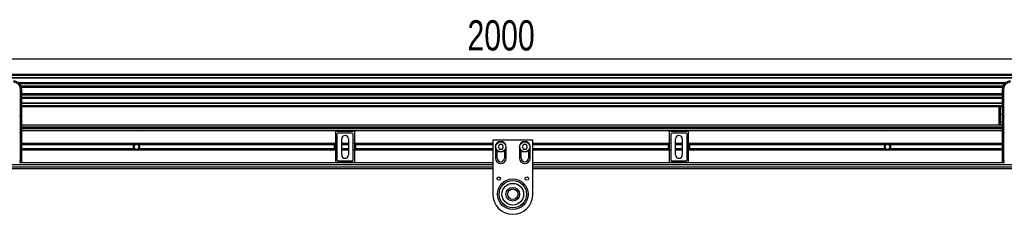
# Model space of a CAD drawing. Header units: millimetres. Extents: x 0 to 420, y 0 to 297.
# Tile 12 of 20: x 89 to 187, y 216 to 235. Entities that reach past the tile are written whole.
import ezdxf

# ---------------------------------------------------------------- set-up
doc = ezdxf.new("R2010")
doc.units = ezdxf.units.MM
doc.layers.add('QUOTE', color=174, linetype='Continuous')
doc.styles.add('SLDTEXTSTYLE3', font='TXT', dxfattribs={"width": 0.75})
doc.dimstyles.new('SLDDIMSTYLE0', dxfattribs={"dimtxt": 3, "dimasz": 3, "dimexe": 0, "dimexo": 0.0625, "dimgap": 0.75, "dimtad": 1, "dimlfac": 12.544143, "dimrnd": 1e-09, "dimzin": 12, "dimdsep": 46, "dimtxsty": 'SLDTEXTSTYLE3', "dimsah": 1, "dimcen": 0.09, "dimadec": 0, "dimazin": 3, "dimtfac": 1, "dimtdec": 3, "dimtofl": 0, "dimtmove": 0, "dimatfit": 3, "dimfxl": 0, "dimfrac": 2, "dimtolj": 1, "dimtzin": 12, "dimarcsym": 0})

# ---------------------------------------------------------------- blocks, each defined once
blk = doc.blocks.new('_D')
at = {"layer": 'QUOTE'}
for p, q in [((57.97, 224.461), (57.97, 233.171)), ((217.407, 224.461), (217.407, 233.171)), ((217.407, 231.171), (57.97, 231.171))]:
    blk.add_line(p, q, dxfattribs=at)
for points in [[(57.97, 231.171), (60.97, 230.671), (60.97, 231.671)], [(217.407, 231.171), (214.407, 231.671), (214.407, 230.671)]]:
    blk.add_solid(points, dxfattribs=at)
at = {"layer": 'QUOTE', "insert": (133.255, 235.038), "char_height": 3, "attachment_point": 1, "style": 'SLDTEXTSTYLE3'}
blk.add_mtext('2000', dxfattribs=at)

msp = doc.modelspace()

# ---------------------------------------------------------------- linework, layer by layer
at = {"color": 7, "linetype": 'Continuous', "lineweight": 25}
for p, q in [((217.40662, 229.63549), (57.96966, 229.63549)), ((217.40662, 229.55578), (57.96966, 229.55578)), ((217.40662, 229.31662), (57.96966, 229.31662)), ((217.40662, 229.27596), (57.96966, 229.27596)), ((186.75491, 228.80641), (88.62137, 228.80641)), ((186.66314, 228.71392), (88.71314, 228.71392)), ((186.52482, 228.47567), (88.85146, 228.47567)), ((186.49363, 228.36797), (88.88266, 228.36797)), ((88.78085, 225.51117), (88.78085, 228.20056)), ((88.90043, 228.20056), (88.78085, 228.20056)), ((88.90043, 228.20056), (88.90043, 227.49708)), ((186.47585, 227.71428), (88.90043, 227.71428)), ((186.47585, 227.60658), (88.90043, 227.60658)), ((88.90043, 227.49708), (88.90043, 226.9908)), ((186.47585, 227.36833), (88.90043, 227.36833)), ((186.47585, 227.27584), (88.90043, 227.27584)), ((186.47585, 227.49708), (186.47585, 228.20056)), ((186.47585, 228.20056), (186.59543, 228.20056)), ((186.47585, 226.9908), (186.47585, 227.49708)), ((186.59543, 228.20056), (186.59543, 225.51117)), ((88.90043, 226.9908), (88.90043, 225.51117)), ((186.47585, 226.80629), (88.90043, 226.80629)), ((186.47585, 226.76563), (88.90043, 226.76563)), ((186.47585, 226.52647), (88.90043, 226.52647)), ((186.47585, 226.44676), (88.90043, 226.44676)), ((186.1427, 225.7254), (186.1427, 226.44676)), ((186.26228, 226.44676), (186.26228, 225.7254)), ((186.47585, 225.51117), (186.47585, 226.9908)), ((88.70114, 225.51117), (88.78085, 225.51117)), ((88.78085, 223.82665), (88.78085, 225.51117)), ((88.90043, 225.51117), (88.78085, 225.51117)), ((88.90043, 225.51117), (88.90043, 223.87718)), ((186.26228, 225.7254), (186.1427, 225.7254)), ((186.1427, 224.84382), (186.1427, 225.7254)), ((186.26228, 225.7254), (186.26228, 224.94178)), ((186.26228, 225.7254), (186.47585, 225.7254)), ((186.47585, 223.87718), (186.47585, 225.51117)), ((186.59543, 225.51117), (186.47585, 225.51117)), ((186.59543, 225.51117), (186.67515, 225.51117)), ((186.59543, 225.51117), (186.59543, 223.82665)), ((186.47585, 224.61323), (88.90043, 224.61323)), ((88.90043, 224.45379), (186.47585, 224.45379)), ((88.90043, 224.33422), (186.47585, 224.33422)), ((100.53047, 224.33422), (100.61905, 224.2545)), ((101.01764, 224.2545), (101.10622, 224.33422)), ((137.40027, 224.33422), (137.48884, 224.2545)), ((137.88744, 224.2545), (137.97601, 224.33422)), ((174.27006, 224.33422), (174.35864, 224.2545)), ((174.75723, 224.2545), (174.84581, 224.33422)), ((186.1427, 224.61323), (186.1427, 224.84382)), ((186.1427, 224.2545), (186.1427, 224.33422)), ((186.26228, 224.94178), (186.26228, 224.61323)), ((186.47585, 224.94178), (186.26228, 224.94178)), ((186.26228, 224.33422), (186.26228, 224.2545)), ((88.78085, 223.82665), (88.70114, 223.82665)), ((88.78085, 221.0966), (88.78085, 223.82665)), ((186.47585, 224.2545), (88.90043, 224.2545)), ((186.47585, 224.0552), (88.90043, 224.0552)), ((88.90043, 223.87718), (88.90043, 221.14714)), ((120.1242, 223.94569), (120.1242, 220.97597)), ((121.99619, 223.98555), (120.16406, 223.98555)), ((120.26076, 223.71227), (120.25902, 223.71401)), ((120.25902, 223.71401), (120.25902, 221.20765)), ((120.26076, 223.71227), (120.26076, 221.20939)), ((120.3786, 223.83358), (120.38034, 223.83184)), ((121.78165, 223.83358), (120.3786, 223.83358)), ((121.77991, 223.83184), (120.38034, 223.83184)), ((121.77991, 223.83184), (121.78165, 223.83358)), ((121.90123, 223.71401), (121.89949, 223.71227)), ((121.89949, 221.20939), (121.89949, 223.71227)), ((121.90123, 221.20765), (121.90123, 223.71401)), ((122.03605, 220.97597), (122.03605, 223.94569)), ((153.34023, 223.94569), (153.34023, 220.97597)), ((155.21222, 223.98555), (153.38009, 223.98555)), ((153.4768, 223.71227), (153.47506, 223.71401)), ((153.47506, 223.71401), (153.47506, 221.20765)), ((153.4768, 223.71227), (153.4768, 221.20939)), ((153.59463, 223.83358), (153.59637, 223.83184)), ((154.99768, 223.83358), (153.59463, 223.83358)), ((154.99595, 223.83184), (153.59637, 223.83184)), ((154.99595, 223.83184), (154.99768, 223.83358)), ((155.11726, 223.71401), (155.11552, 223.71227)), ((155.11552, 221.20939), (155.11552, 223.71227)), ((155.11726, 221.20765), (155.11726, 223.71401)), ((155.25208, 220.97597), (155.25208, 223.94569)), ((186.47585, 221.14714), (186.47585, 223.87718)), ((186.67515, 223.82665), (186.59543, 223.82665)), ((186.59543, 223.82665), (186.59543, 221.0966)), ((120.25902, 222.79166), (88.90043, 222.79166)), ((100.14797, 222.70525), (88.90043, 222.70525)), ((100.09671, 222.65948), (88.90043, 222.65948)), ((100.18203, 222.69999), (100.04395, 222.46083)), ((100.04395, 222.46083), (100.18203, 222.22168)), ((100.45818, 222.69999), (100.18203, 222.69999)), ((100.59626, 222.46083), (100.45818, 222.69999)), ((100.45818, 222.22168), (100.59626, 222.46083)), ((120.04449, 222.70525), (100.49223, 222.70525)), ((120.04449, 222.65948), (100.5435, 222.65948)), ((120.04449, 222.13), (120.04449, 222.79166)), ((120.74132, 221.66365), (120.74132, 223.25802)), ((121.41893, 222.79166), (120.74132, 222.79166)), ((121.41893, 222.70525), (120.74132, 222.70525)), ((121.41893, 222.65948), (120.74132, 222.65948)), ((121.41893, 223.25802), (121.41893, 221.66365)), ((135.7749, 222.79166), (121.90123, 222.79166)), ((122.11576, 222.79166), (122.11576, 222.13)), ((135.7749, 222.70525), (122.11576, 222.70525)), ((135.7749, 222.65948), (122.11576, 222.65948)), ((135.7749, 223.13844), (135.7749, 217.75744)), ((139.76082, 223.13844), (135.7749, 223.13844)), ((136.03398, 222.46083), (136.03398, 221.34477)), ((136.43401, 222.69999), (136.29593, 222.46083)), ((136.29593, 222.46083), (136.43401, 222.22168)), ((136.71016, 222.69999), (136.43401, 222.69999)), ((136.84824, 222.46083), (136.71016, 222.69999)), ((136.71016, 222.22168), (136.84824, 222.46083)), ((137.11018, 221.34477), (137.11018, 222.46083)), ((138.42554, 222.46083), (138.42554, 221.34477)), ((138.82556, 222.69999), (138.68748, 222.46083)), ((138.68748, 222.46083), (138.82556, 222.22168)), ((139.10171, 222.69999), (138.82556, 222.69999)), ((139.23979, 222.46083), (139.10171, 222.69999)), ((139.10171, 222.22168), (139.23979, 222.46083)), ((139.50174, 221.34477), (139.50174, 222.46083)), ((139.76082, 217.75744), (139.76082, 223.13844)), ((153.47506, 222.79166), (139.76082, 222.79166)), ((153.26052, 222.70525), (139.76082, 222.70525)), ((153.26052, 222.65948), (139.76082, 222.65948)), ((153.26052, 222.13), (153.26052, 222.79166)), ((153.95735, 221.66365), (153.95735, 223.25802)), ((154.63496, 222.79166), (153.95735, 222.79166)), ((154.63496, 222.70525), (153.95735, 222.70525)), ((154.63496, 222.65948), (153.95735, 222.65948)), ((154.63496, 223.25802), (154.63496, 221.66365)), ((186.47585, 222.79166), (155.11726, 222.79166)), ((155.3318, 222.79166), (155.3318, 222.13)), ((174.88405, 222.70525), (155.3318, 222.70525)), ((174.83278, 222.65948), (155.3318, 222.65948)), ((174.9181, 222.69999), (174.78002, 222.46083)), ((174.78002, 222.46083), (174.9181, 222.22168)), ((175.19425, 222.69999), (174.9181, 222.69999)), ((175.33233, 222.46083), (175.19425, 222.69999)), ((175.19425, 222.22168), (175.33233, 222.46083)), ((186.47585, 222.70525), (175.22831, 222.70525)), ((186.47585, 222.65948), (175.27957, 222.65948)), ((100.09671, 222.26218), (88.90043, 222.26218)), ((100.14797, 222.21642), (88.90043, 222.21642)), ((120.25902, 222.13), (88.90043, 222.13)), ((100.18203, 222.22168), (100.45818, 222.22168)), ((120.04449, 222.21642), (100.49223, 222.21642)), ((120.04449, 222.26218), (100.5435, 222.26218)), ((121.41893, 222.26218), (120.74132, 222.26218)), ((121.41893, 222.21642), (120.74132, 222.21642)), ((121.41893, 222.13), (120.74132, 222.13)), ((135.7749, 222.13), (121.90123, 222.13)), ((135.7749, 222.26218), (122.11576, 222.26218)), ((135.7749, 222.21642), (122.11576, 222.21642)), ((136.21335, 221.34477), (136.21335, 222.08692)), ((136.43401, 222.22168), (136.71016, 222.22168)), ((136.93082, 222.08692), (136.93082, 221.34477)), ((138.6049, 221.34477), (138.6049, 222.08692)), ((138.82556, 222.22168), (139.10171, 222.22168)), ((139.32237, 222.08692), (139.32237, 221.34477)), ((153.26052, 222.26218), (139.76082, 222.26218)), ((153.26052, 222.21642), (139.76082, 222.21642)), ((153.47506, 222.13), (139.76082, 222.13)), ((154.63496, 222.26218), (153.95735, 222.26218)), ((154.63496, 222.21642), (153.95735, 222.21642)), ((154.63496, 222.13), (153.95735, 222.13)), ((186.47585, 222.13), (155.11726, 222.13)), ((174.83278, 222.26218), (155.3318, 222.26218)), ((174.88405, 222.21642), (155.3318, 222.21642)), ((174.9181, 222.22168), (175.19425, 222.22168)), ((186.47585, 222.21642), (175.22831, 222.21642)), ((186.47585, 222.26218), (175.27957, 222.26218)), ((60.16192, 220.46787), (135.7749, 220.46787)), ((135.7749, 220.66717), (72.71758, 220.66717)), ((88.70114, 221.0966), (88.78085, 221.0966)), ((88.78085, 220.86646), (88.70114, 220.86646)), ((88.78085, 220.86646), (88.78085, 221.0966)), ((135.7749, 220.86646), (88.78085, 220.86646)), ((88.90043, 221.14714), (88.90043, 220.98604)), ((120.16406, 220.93612), (121.99619, 220.93612)), ((120.25902, 221.20765), (120.26076, 221.20939)), ((120.38034, 221.08982), (120.3786, 221.08808)), ((120.3786, 221.08808), (121.78165, 221.08808)), ((120.38034, 221.08982), (121.77991, 221.08982)), ((121.78165, 221.08808), (121.77991, 221.08982)), ((121.89949, 221.20939), (121.90123, 221.20765)), ((186.59543, 220.86646), (139.76082, 220.86646)), ((202.6587, 220.66717), (139.76082, 220.66717)), ((139.76082, 220.46787), (214.11176, 220.46787)), ((153.38009, 220.93612), (155.21222, 220.93612)), ((153.47506, 221.20765), (153.4768, 221.20939)), ((153.59637, 221.08982), (153.59463, 221.08808)), ((153.59463, 221.08808), (154.99768, 221.08808)), ((153.59637, 221.08982), (154.99595, 221.08982)), ((154.99768, 221.08808), (154.99595, 221.08982)), ((155.11552, 221.20939), (155.11726, 221.20765)), ((186.47585, 220.98604), (186.47585, 221.14714)), ((186.59543, 221.0966), (186.67515, 221.0966)), ((186.59543, 221.0966), (186.59543, 220.86646)), ((186.67515, 220.86646), (186.59543, 220.86646)), ((57.96966, 220.30843), (135.7749, 220.30843)), ((139.76082, 220.30843), (214.42667, 220.30843))]:
    msp.add_line(p, q, dxfattribs=at)
at = {"color": 7, "linetype": 'Continuous', "lineweight": 25, "flags": 128}
for points in [[(88.90043, 223.87718), (88.89813, 223.86732), (88.89133, 223.85784), (88.88028, 223.84911), (88.86541, 223.84145), (88.84729, 223.83516), (88.82662, 223.83049), (88.80418, 223.82762), (88.78085, 223.82665)], [(186.59543, 223.82665), (186.5721, 223.82762), (186.54967, 223.83049), (186.52899, 223.83516), (186.51087, 223.84145), (186.496, 223.84911), (186.48495, 223.85784), (186.47815, 223.86732), (186.47585, 223.87718)], [(88.90043, 221.14714), (88.89813, 221.13728), (88.89133, 221.1278), (88.88028, 221.11906), (88.86541, 221.1114), (88.84729, 221.10512), (88.82662, 221.10045), (88.80418, 221.09757), (88.78085, 221.0966)], [(186.59543, 221.0966), (186.5721, 221.09757), (186.54967, 221.10045), (186.52899, 221.10512), (186.51087, 221.1114), (186.496, 221.11906), (186.48495, 221.1278), (186.47815, 221.13728), (186.47585, 221.14714)]]:
    msp.add_lwpolyline(points, dxfattribs=at)
at = {"color": 7, "linetype": 'Continuous', "lineweight": 25}
for centre, radius in [((136.57208, 222.46083), 0.51817), ((136.57208, 222.46083), 0.49425), ((138.96364, 222.46083), 0.51817), ((138.96364, 222.46083), 0.49425), ((136.37279, 219.31195), 0.16741), ((139.16293, 219.31195), 0.16741), ((137.76786, 217.75744), 1.52093), ((137.76786, 217.75744), 1.52093), ((137.76786, 217.75744), 1.35521), ((137.76786, 217.75744), 1.0762), ((137.76786, 217.75744), 0.67761), ((137.76786, 217.75744), 0.51817)]:
    msp.add_circle(centre, radius, dxfattribs=at)
for centre, radius, start, end in [((88.10325, 228.20056), 0.79718, 0, 90), ((88.10325, 228.20056), 0.67761, 0, 90), ((187.27303, 228.20056), 0.79718, 90, 180), ((187.27303, 228.20056), 0.67761, 90, 180), ((186.25245, 224.83182), 0.1104, 84.8889262, 173.7564536), ((121.08012, 223.25802), 0.3388, 0, 180), ((154.29616, 223.25802), 0.3388, 0, 180), ((100.3201, 222.46083), 0.29894, 54.8447195, 125.1552805), ((136.57208, 222.46083), 0.5381, 0, 180), ((138.96364, 222.46083), 0.5381, 0, 180), ((175.05618, 222.46083), 0.29894, 54.8447195, 125.1552805), ((175.05618, 222.46083), 0.29097, 57.139529, 122.860471), ((100.3201, 222.46083), 0.29894, 234.8447189, 305.1552811), ((121.08012, 221.66365), 0.3388, 180, 0), ((154.29616, 221.66365), 0.3388, 180, 0), ((175.05618, 222.46083), 0.29894, 234.8447189, 305.1552811), ((175.05618, 222.46083), 0.29097, 237.1395284, 302.8604716), ((88.78085, 220.98604), 0.11958, 270, 0), ((136.57208, 221.34477), 0.5381, 180, 0), ((136.57208, 221.34477), 0.35873, 180, 0), ((138.96364, 221.34477), 0.5381, 180, 0), ((138.96364, 221.34477), 0.35873, 180, 0), ((186.59543, 220.98604), 0.11958, 180, 270), ((137.76786, 217.75744), 1.99296, 180, 0)]:
    msp.add_arc(centre, radius, start, end, dxfattribs=at)
for centre, major_axis in [((120.16406, 223.94568), (-0.02819, 0.02819)), ((120.37861, 223.714), (-0.08456, 0.08456)), ((120.38035, 223.71226), (-0.08456, 0.08456)), ((121.7799, 223.71226), (0.08456, 0.08456)), ((121.78164, 223.714), (0.08456, 0.08456)), ((121.99619, 223.94568), (0.02819, 0.02819)), ((153.3801, 223.94568), (-0.02819, 0.02819)), ((153.59464, 223.714), (-0.08456, 0.08456)), ((153.59638, 223.71226), (-0.08456, 0.08456)), ((154.99594, 223.71226), (0.08456, 0.08456)), ((154.99768, 223.714), (0.08456, 0.08456)), ((155.21222, 223.94568), (0.02819, 0.02819)), ((120.16406, 220.97598), (-0.02819, -0.02819)), ((120.37861, 221.20766), (-0.08456, -0.08456)), ((120.38035, 221.2094), (-0.08456, -0.08456)), ((121.7799, 221.2094), (0.08456, -0.08456)), ((121.78164, 221.20766), (0.08456, -0.08456)), ((121.99619, 220.97598), (0.02819, -0.02819)), ((153.3801, 220.97598), (-0.02819, -0.02819)), ((153.59464, 221.20766), (-0.08456, -0.08456)), ((153.59638, 221.2094), (-0.08456, -0.08456)), ((154.99594, 221.2094), (0.08456, -0.08456)), ((154.99768, 221.20766), (0.08456, -0.08456)), ((155.21222, 220.97598), (0.02819, -0.02819))]:
    msp.add_ellipse(centre, major_axis=major_axis, ratio=0.99992385, start_param=5.49782522, end_param=7.06854539, dxfattribs=at)
for points, knots in [([(100.09671, 222.26218), (100.08501, 222.27533), (100.07456, 222.2894), (100.05608, 222.31951), (100.04799, 222.33572), (100.03484, 222.36959), (100.02982, 222.38706), (100.02298, 222.42312), (100.02118, 222.44197), (100.02114, 222.47912), (100.02284, 222.49752), (100.02965, 222.53397), (100.03476, 222.55178), (100.04781, 222.58554), (100.05588, 222.60179), (100.0745, 222.63218), (100.085, 222.64632), (100.09671, 222.65948)], [0, 0, 0, 0, 0.125, 0.125, 0.25, 0.25, 0.375, 0.375, 0.5, 0.5, 0.625, 0.625, 0.75, 0.75, 0.875, 0.875, 1, 1, 1, 1]), ([(100.09671, 222.65948), (100.1042, 222.66791), (100.11281, 222.67655), (100.13034, 222.69212), (100.13948, 222.69927), (100.14797, 222.70525)], [0, 0, 0, 0, 0.5, 0.5, 1, 1, 1, 1]), ([(100.49223, 222.70525), (100.50074, 222.69926), (100.50982, 222.69216), (100.52741, 222.67654), (100.536, 222.66791), (100.5435, 222.65948)], [0, 0, 0, 0, 0.5, 0.5, 1, 1, 1, 1]), ([(100.5435, 222.65948), (100.55519, 222.64633), (100.56565, 222.63226), (100.58413, 222.60215), (100.59222, 222.58594), (100.60536, 222.55207), (100.61038, 222.5346), (100.61723, 222.49854), (100.61903, 222.47969), (100.61907, 222.44254), (100.61737, 222.42414), (100.61056, 222.38769), (100.60545, 222.36988), (100.5924, 222.33612), (100.58433, 222.31987), (100.56571, 222.28948), (100.55521, 222.27534), (100.5435, 222.26218)], [0, 0, 0, 0, 0.125, 0.125, 0.25, 0.25, 0.375, 0.375, 0.5, 0.5, 0.625, 0.625, 0.75, 0.75, 0.875, 0.875, 1, 1, 1, 1]), ([(174.83278, 222.26218), (174.82109, 222.27533), (174.81063, 222.2894), (174.79215, 222.31951), (174.78406, 222.33572), (174.77092, 222.36959), (174.7659, 222.38706), (174.75905, 222.42312), (174.75725, 222.44197), (174.75722, 222.47912), (174.75891, 222.49752), (174.76573, 222.53397), (174.77083, 222.55178), (174.78388, 222.58554), (174.79195, 222.60179), (174.81057, 222.63218), (174.82108, 222.64632), (174.83278, 222.65948)], [0, 0, 0, 0, 0.125, 0.125, 0.25, 0.25, 0.375, 0.375, 0.5, 0.5, 0.625, 0.625, 0.75, 0.75, 0.875, 0.875, 1, 1, 1, 1]), ([(174.83278, 222.65948), (174.84028, 222.66791), (174.84888, 222.67655), (174.86642, 222.69212), (174.87556, 222.69927), (174.88405, 222.70525)], [0, 0, 0, 0, 0.5, 0.5, 1, 1, 1, 1]), ([(174.8983, 222.70525), (174.88912, 222.69932), (174.87945, 222.69231), (174.86538, 222.6806), (174.86081, 222.67655), (174.85192, 222.66815), (174.84757, 222.66377), (174.84357, 222.65948)], [0, 0, 0, 0, 0.5, 0.5, 0.75, 0.75, 1, 1, 1, 1]), ([(175.26879, 222.65948), (175.26079, 222.66804), (175.25163, 222.67673), (175.23296, 222.69226), (175.22322, 222.69933), (175.21406, 222.70525)], [0, 0, 0, 0, 0.5, 0.5, 1, 1, 1, 1]), ([(175.22831, 222.70525), (175.23681, 222.69926), (175.2459, 222.69216), (175.26348, 222.67654), (175.27208, 222.66791), (175.27957, 222.65948)], [0, 0, 0, 0, 0.5, 0.5, 1, 1, 1, 1]), ([(175.27957, 222.65948), (175.29127, 222.64633), (175.30172, 222.63226), (175.3202, 222.60215), (175.32829, 222.58594), (175.34144, 222.55207), (175.34646, 222.5346), (175.3533, 222.49854), (175.3551, 222.47969), (175.35514, 222.44254), (175.35344, 222.42414), (175.34663, 222.38769), (175.34153, 222.36988), (175.32847, 222.33612), (175.3204, 222.31987), (175.30179, 222.28948), (175.29128, 222.27534), (175.27957, 222.26218)], [0, 0, 0, 0, 0.125, 0.125, 0.25, 0.25, 0.375, 0.375, 0.5, 0.5, 0.625, 0.625, 0.75, 0.75, 0.875, 0.875, 1, 1, 1, 1]), ([(100.14797, 222.21642), (100.13947, 222.2224), (100.13039, 222.2295), (100.1128, 222.24512), (100.10421, 222.25375), (100.09671, 222.26218)], [0, 0, 0, 0, 0.5, 0.5, 1, 1, 1, 1]), ([(100.5435, 222.26218), (100.53601, 222.25375), (100.5274, 222.24512), (100.50987, 222.22954), (100.50073, 222.2224), (100.49223, 222.21642)], [0, 0, 0, 0, 0.5, 0.5, 1, 1, 1, 1]), ([(174.88405, 222.21642), (174.87554, 222.2224), (174.86646, 222.2295), (174.84887, 222.24512), (174.84028, 222.25375), (174.83278, 222.26218)], [0, 0, 0, 0, 0.5, 0.5, 1, 1, 1, 1]), ([(174.84357, 222.26218), (174.85156, 222.25363), (174.86072, 222.24494), (174.8794, 222.2294), (174.88914, 222.22233), (174.8983, 222.21642)], [0, 0, 0, 0, 0.5, 0.5, 1, 1, 1, 1]), ([(175.21406, 222.21642), (175.22323, 222.22234), (175.2329, 222.22935), (175.24697, 222.24106), (175.25154, 222.24511), (175.26044, 222.25352), (175.26478, 222.2579), (175.26879, 222.26218)], [0, 0, 0, 0, 0.5, 0.5, 0.75, 0.75, 1, 1, 1, 1]), ([(175.27957, 222.26218), (175.27208, 222.25375), (175.26347, 222.24512), (175.24594, 222.22954), (175.2368, 222.2224), (175.22831, 222.21642)], [0, 0, 0, 0, 0.5, 0.5, 1, 1, 1, 1])]:
    msp.add_open_spline(points, degree=3, knots=knots, dxfattribs=at)

# ---------------------------------------------------------------- dimensions: what is measured, and where the dimension line sits
at = {"layer": 'QUOTE'}
dim = msp.add_linear_dim(base=(57.96966, 231.17072), p1=(217.40662, 222.46083), p2=(57.96966, 222.46083), dimstyle='SLDDIMSTYLE0', dxfattribs=at)
dim.commit()
dim.dimension.update_dxf_attribs({"geometry": '_D', "text_midpoint": (137.68814, 231.17072), "dimtype": 160})

doc.saveas('drawing.dxf')
